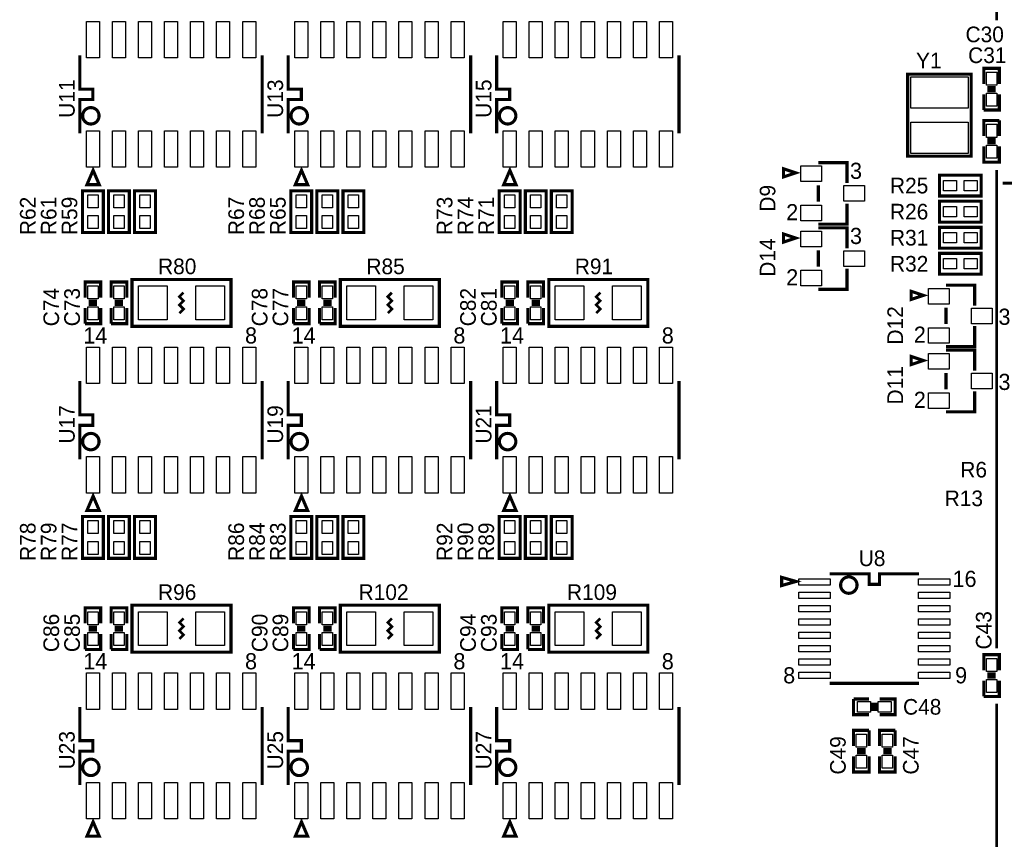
# Model space of a CAD drawing. Extents: x -19 to 391, y -43 to 244.
# Tile 3 of 34: x 24 to 72, y 9 to 49. Entities that reach past the tile are written whole.
import ezdxf

# ---------------------------------------------------------------- set-up
doc = ezdxf.new("R2010")
doc.units = 0
for name, color, linetype in [('BOARD_GEOMETRY_SILKSCREEN_TOP', 1, 'CONTINUOUS'), ('PACKAGE_GEOMETRY_SILKSCREEN_TOP', 4, 'CONTINUOUS'), ('PIN_TOP', 5, 'CONTINUOUS'), ('REF_DES_SILKSCREEN_TOP', 6, 'CONTINUOUS')]:
    doc.layers.add(name, color=color, linetype=linetype)

msp = doc.modelspace()

# ---------------------------------------------------------------- linework, layer by layer
at = {"layer": 'BOARD_GEOMETRY_SILKSCREEN_TOP', "const_width": 0.127}
for points in [[(71.999856, 49.323498), (71.999856, 59.009026)], [(71.999856, 18.729452), (71.999856, 42.027602)], [(71.999856, 0), (71.999856, 16.035782)]]:
    msp.add_lwpolyline(points, dxfattribs=at)
at = {"layer": 'PACKAGE_GEOMETRY_SILKSCREEN_TOP'}
for points, const_width in [([(27.305, 43.815), (27.305, 45.466), (27.94, 45.466), (27.94, 45.974), (27.305, 45.974), (27.305, 47.625)], 0.1524), ([(36.195, 47.625), (36.195, 43.815)], 0.1524), ([(37.465, 43.815), (37.465, 45.466), (38.1, 45.466), (38.1, 45.974), (37.465, 45.974), (37.465, 47.625)], 0.1524), ([(46.355, 47.625), (46.355, 43.815)], 0.1524), ([(47.625, 43.815), (47.625, 45.466), (48.26, 45.466), (48.26, 45.974), (47.625, 45.974), (47.625, 47.625)], 0.1524), ([(56.515, 47.625), (56.515, 43.815)], 0.1524), ([(71.374, 46.228), (71.374, 46.99), (72.136, 46.99), (72.136, 46.228)], 0.1524), ([(71.5518, 46.0502), (71.9582, 46.0502)], 0.1524), ([(72.136, 45.72), (72.136, 44.958), (71.374, 44.958)], 0.1524), ([(71.374, 44.958), (71.374, 45.72)], 0.1524), ([(71.5518, 45.8978), (71.9582, 45.8978)], 0.1524), ([(71.374, 43.688), (71.374, 44.45), (72.136, 44.45)], 0.1524), ([(72.136, 44.45), (72.136, 43.688)], 0.1524), ([(72.136, 43.18), (72.136, 42.418), (71.374, 42.418), (71.374, 43.18)], 0.1524), ([(71.9582, 43.5102), (71.5518, 43.5102)], 0.1524), ([(71.9582, 43.3578), (71.5518, 43.3578)], 0.1524), ([(64.708024, 41.394126), (64.708024, 42.394124), (63.307976, 42.394124)], 0.1524), ([(63.307976, 41.29405), (63.307976, 40.49395)], 0.1524), ([(73.289922, 41.393872), (72.289924, 41.393872)], 0.1524), ([(63.307976, 39.393876), (64.708024, 39.393876), (64.708024, 40.393874)], 0.1524), ([(64.708024, 38.219126), (64.708024, 39.219124), (63.307976, 39.219124)], 0.1524), ([(63.307976, 38.11905), (63.307976, 37.31895)], 0.1524), ([(63.307976, 36.218876), (64.708024, 36.218876), (64.708024, 37.218874)], 0.1524), ([(27.559, 35.814), (27.559, 36.576), (28.321, 36.576), (28.321, 35.814)], 0.1524), ([(28.829, 35.814), (28.829, 36.576), (29.591, 36.576), (29.591, 35.814)], 0.1524), ([(37.719, 35.814), (37.719, 36.576), (38.481, 36.576), (38.481, 35.814)], 0.1524), ([(38.989, 35.814), (38.989, 36.576), (39.751, 36.576), (39.751, 35.814)], 0.1524), ([(47.879, 35.814), (47.879, 36.576), (48.641, 36.576), (48.641, 35.814)], 0.1524), ([(49.149, 35.814), (49.149, 36.576), (49.911, 36.576), (49.911, 35.814)], 0.1524), ([(70.931024, 35.425126), (70.931024, 36.425124), (69.530976, 36.425124)], 0.1524), ([(32.157924, 35.059874), (32.358076, 35.260026), (32.157924, 35.459924), (32.358076, 35.660076), (32.157924, 35.859974), (32.358076, 36.060126)], 0.127), ([(42.317924, 35.059874), (42.518076, 35.260026), (42.317924, 35.459924), (42.518076, 35.660076), (42.317924, 35.859974), (42.518076, 36.060126)], 0.127), ([(52.477924, 35.059874), (52.678076, 35.260026), (52.477924, 35.459924), (52.678076, 35.660076), (52.477924, 35.859974), (52.678076, 36.060126)], 0.127), ([(27.7368, 35.6362), (28.1432, 35.6362)], 0.1524), ([(27.7368, 35.4838), (28.1432, 35.4838)], 0.1524), ([(29.0068, 35.6362), (29.4132, 35.6362)], 0.1524), ([(29.0068, 35.4838), (29.4132, 35.4838)], 0.1524), ([(37.8968, 35.6362), (38.3032, 35.6362)], 0.1524), ([(37.8968, 35.4838), (38.3032, 35.4838)], 0.1524), ([(39.1668, 35.6362), (39.5732, 35.6362)], 0.1524), ([(39.1668, 35.4838), (39.5732, 35.4838)], 0.1524), ([(48.0568, 35.6362), (48.4632, 35.6362)], 0.1524), ([(48.0568, 35.4838), (48.4632, 35.4838)], 0.1524), ([(49.3268, 35.6362), (49.7332, 35.6362)], 0.1524), ([(49.3268, 35.4838), (49.7332, 35.4838)], 0.1524), ([(28.321, 35.306), (28.321, 34.544), (27.559, 34.544)], 0.1524), ([(27.559, 34.544), (27.559, 35.306)], 0.1524), ([(29.591, 35.306), (29.591, 34.544), (28.829, 34.544)], 0.1524), ([(28.829, 34.544), (28.829, 35.306)], 0.1524), ([(38.481, 35.306), (38.481, 34.544), (37.719, 34.544)], 0.1524), ([(37.719, 34.544), (37.719, 35.306)], 0.1524), ([(39.751, 35.306), (39.751, 34.544), (38.989, 34.544)], 0.1524), ([(38.989, 34.544), (38.989, 35.306)], 0.1524), ([(48.641, 35.306), (48.641, 34.544), (47.879, 34.544)], 0.1524), ([(47.879, 34.544), (47.879, 35.306)], 0.1524), ([(49.911, 35.306), (49.911, 34.544), (49.149, 34.544)], 0.1524), ([(49.149, 34.544), (49.149, 35.306)], 0.1524), ([(69.530976, 35.32505), (69.530976, 34.52495)], 0.1524), ([(69.530976, 33.424876), (70.931024, 33.424876), (70.931024, 34.424874)], 0.1524), ([(70.931024, 32.250126), (70.931024, 33.250124), (69.530976, 33.250124)], 0.1524), ([(69.530976, 32.15005), (69.530976, 31.34995)], 0.1524), ([(27.305, 27.94), (27.305, 29.591), (27.94, 29.591), (27.94, 30.099), (27.305, 30.099), (27.305, 31.75)], 0.1524), ([(36.195, 31.75), (36.195, 27.94)], 0.1524), ([(37.465, 27.94), (37.465, 29.591), (38.1, 29.591), (38.1, 30.099), (37.465, 30.099), (37.465, 31.75)], 0.1524), ([(46.355, 31.75), (46.355, 27.94)], 0.1524), ([(47.625, 27.94), (47.625, 29.591), (48.26, 29.591), (48.26, 30.099), (47.625, 30.099), (47.625, 31.75)], 0.1524), ([(56.515, 31.75), (56.515, 27.94)], 0.1524), ([(69.530976, 30.249876), (70.931024, 30.249876), (70.931024, 31.249874)], 0.1524), ([(63.8556, 22.352), (65.786, 22.352), (65.786, 21.844), (66.294, 21.844), (66.294, 22.352), (68.2244, 22.352)], 0.1524), ([(27.559, 19.939), (27.559, 20.701), (28.321, 20.701), (28.321, 19.939)], 0.1524), ([(28.829, 19.939), (28.829, 20.701), (29.591, 20.701), (29.591, 19.939)], 0.1524), ([(37.719, 19.939), (37.719, 20.701), (38.481, 20.701), (38.481, 19.939)], 0.1524), ([(38.989, 19.939), (38.989, 20.701), (39.751, 20.701), (39.751, 19.939)], 0.1524), ([(47.879, 19.939), (47.879, 20.701), (48.641, 20.701), (48.641, 19.939)], 0.1524), ([(49.149, 19.939), (49.149, 20.701), (49.911, 20.701), (49.911, 19.939)], 0.1524), ([(32.157924, 19.184874), (32.358076, 19.385026), (32.157924, 19.584924), (32.358076, 19.785076), (32.157924, 19.984974), (32.358076, 20.185126)], 0.127), ([(42.317924, 19.184874), (42.518076, 19.385026), (42.317924, 19.584924), (42.518076, 19.785076), (42.317924, 19.984974), (42.518076, 20.185126)], 0.127), ([(52.477924, 19.184874), (52.678076, 19.385026), (52.477924, 19.584924), (52.678076, 19.785076), (52.477924, 19.984974), (52.678076, 20.185126)], 0.127), ([(27.7368, 19.7612), (28.1432, 19.7612)], 0.1524), ([(27.7368, 19.6088), (28.1432, 19.6088)], 0.1524), ([(29.0068, 19.7612), (29.4132, 19.7612)], 0.1524), ([(29.0068, 19.6088), (29.4132, 19.6088)], 0.1524), ([(37.8968, 19.7612), (38.3032, 19.7612)], 0.1524), ([(37.8968, 19.6088), (38.3032, 19.6088)], 0.1524), ([(39.1668, 19.7612), (39.5732, 19.7612)], 0.1524), ([(39.1668, 19.6088), (39.5732, 19.6088)], 0.1524), ([(48.0568, 19.7612), (48.4632, 19.7612)], 0.1524), ([(48.0568, 19.6088), (48.4632, 19.6088)], 0.1524), ([(49.3268, 19.7612), (49.7332, 19.7612)], 0.1524), ([(49.3268, 19.6088), (49.7332, 19.6088)], 0.1524), ([(28.321, 19.431), (28.321, 18.669), (27.559, 18.669)], 0.1524), ([(27.559, 18.669), (27.559, 19.431)], 0.1524), ([(29.591, 19.431), (29.591, 18.669), (28.829, 18.669)], 0.1524), ([(28.829, 18.669), (28.829, 19.431)], 0.1524), ([(38.481, 19.431), (38.481, 18.669), (37.719, 18.669)], 0.1524), ([(37.719, 18.669), (37.719, 19.431)], 0.1524), ([(39.751, 19.431), (39.751, 18.669), (38.989, 18.669)], 0.1524), ([(38.989, 18.669), (38.989, 19.431)], 0.1524), ([(48.641, 19.431), (48.641, 18.669), (47.879, 18.669)], 0.1524), ([(47.879, 18.669), (47.879, 19.431)], 0.1524), ([(49.911, 19.431), (49.911, 18.669), (49.149, 18.669)], 0.1524), ([(49.149, 18.669), (49.149, 19.431)], 0.1524), ([(71.374, 17.653), (71.374, 18.415), (72.136, 18.415), (72.136, 17.653)], 0.1524), ([(71.5518, 17.4752), (71.9582, 17.4752)], 0.1524), ([(71.5518, 17.3228), (71.9582, 17.3228)], 0.1524), ([(68.2244, 17.018), (63.8556, 17.018)], 0.1524), ([(72.136, 17.145), (72.136, 16.383), (71.374, 16.383)], 0.1524), ([(71.374, 16.383), (71.374, 17.145)], 0.1524), ([(65.786, 15.494), (65.024, 15.494), (65.024, 16.256)], 0.1524), ([(65.024, 16.256), (65.786, 16.256)], 0.1524), ([(66.294, 16.256), (67.056, 16.256), (67.056, 15.494), (66.294, 15.494)], 0.1524), ([(27.305, 12.065), (27.305, 13.716), (27.94, 13.716), (27.94, 14.224), (27.305, 14.224), (27.305, 15.875)], 0.1524), ([(36.195, 15.875), (36.195, 12.065)], 0.1524), ([(37.465, 12.065), (37.465, 13.716), (38.1, 13.716), (38.1, 14.224), (37.465, 14.224), (37.465, 15.875)], 0.1524), ([(46.355, 15.875), (46.355, 12.065)], 0.1524), ([(47.625, 12.065), (47.625, 13.716), (48.26, 13.716), (48.26, 14.224), (47.625, 14.224), (47.625, 15.875)], 0.1524), ([(56.515, 15.875), (56.515, 12.065)], 0.1524), ([(65.9638, 16.0782), (65.9638, 15.6718)], 0.1524), ([(66.1162, 16.0782), (66.1162, 15.6718)], 0.1524), ([(65.024, 13.97), (65.024, 14.732), (65.786, 14.732)], 0.1524), ([(65.786, 14.732), (65.786, 13.97)], 0.1524), ([(66.294, 13.97), (66.294, 14.732), (67.056, 14.732)], 0.1524), ([(67.056, 14.732), (67.056, 13.97)], 0.1524), ([(65.786, 13.462), (65.786, 12.7), (65.024, 12.7), (65.024, 13.462)], 0.1524), ([(65.6082, 13.7922), (65.2018, 13.7922)], 0.1524), ([(65.6082, 13.6398), (65.2018, 13.6398)], 0.1524), ([(67.056, 13.462), (67.056, 12.7), (66.294, 12.7), (66.294, 13.462)], 0.1524), ([(66.8782, 13.7922), (66.4718, 13.7922)], 0.1524), ([(66.8782, 13.6398), (66.4718, 13.6398)], 0.1524)]:
    msp.add_lwpolyline(points, dxfattribs=dict(at, const_width=const_width))
at = {"layer": 'PACKAGE_GEOMETRY_SILKSCREEN_TOP', "const_width": 0.1524}
for points in [[(70.764908, 42.80408), (70.764908, 46.703996), (67.665092, 46.703996), (67.665092, 42.704004), (70.764908, 42.704004)], [(27.949906, 42.019982), (27.649932, 41.319958), (28.24988, 41.319958)], [(38.109906, 42.019982), (37.809932, 41.319958), (38.40988, 41.319958)], [(48.269906, 42.019982), (47.969932, 41.319958), (48.56988, 41.319958)], [(62.207902, 41.893998), (61.607954, 42.093896), (61.607954, 41.6941)], [(69.215, 41.783), (71.247, 41.783), (71.247, 40.767), (69.215, 40.767)], [(27.432, 38.989), (27.432, 41.021), (28.448, 41.021), (28.448, 38.989)], [(28.702, 38.989), (28.702, 41.021), (29.718, 41.021), (29.718, 38.989)], [(30.988, 41.021), (30.988, 38.989), (29.972, 38.989), (29.972, 41.021)], [(37.592, 38.989), (37.592, 41.021), (38.608, 41.021), (38.608, 38.989)], [(38.862, 38.989), (38.862, 41.021), (39.878, 41.021), (39.878, 38.989)], [(41.148, 41.021), (41.148, 38.989), (40.132, 38.989), (40.132, 41.021)], [(47.752, 38.989), (47.752, 41.021), (48.768, 41.021), (48.768, 38.989)], [(49.022, 38.989), (49.022, 41.021), (50.038, 41.021), (50.038, 38.989)], [(51.308, 41.021), (51.308, 38.989), (50.292, 38.989), (50.292, 41.021)], [(69.215, 40.513), (71.247, 40.513), (71.247, 39.497), (69.215, 39.497)], [(62.207902, 38.718998), (61.607954, 38.918896), (61.607954, 38.5191)], [(69.215, 39.243), (71.247, 39.243), (71.247, 38.227), (69.215, 38.227)], [(69.215, 37.973), (71.247, 37.973), (71.247, 36.957), (69.215, 36.957)], [(29.845, 36.703), (34.671, 36.703), (34.671, 34.417), (29.845, 34.417)], [(40.005, 36.703), (44.831, 36.703), (44.831, 34.417), (40.005, 34.417)], [(50.165, 36.703), (54.991, 36.703), (54.991, 34.417), (50.165, 34.417)], [(68.430902, 35.924998), (67.830954, 36.124896), (67.830954, 35.7251)], [(68.430902, 32.749998), (67.830954, 32.949896), (67.830954, 32.5501)], [(27.949906, 26.144982), (27.649932, 25.444958), (28.24988, 25.444958)], [(38.109906, 26.144982), (37.809932, 25.444958), (38.40988, 25.444958)], [(48.269906, 26.144982), (47.969932, 25.444958), (48.56988, 25.444958)], [(27.432, 23.114), (27.432, 25.146), (28.448, 25.146), (28.448, 23.114)], [(28.702, 23.114), (28.702, 25.146), (29.718, 25.146), (29.718, 23.114)], [(30.988, 25.146), (30.988, 23.114), (29.972, 23.114), (29.972, 25.146)], [(37.592, 23.114), (37.592, 25.146), (38.608, 25.146), (38.608, 23.114)], [(38.862, 23.114), (38.862, 25.146), (39.878, 25.146), (39.878, 23.114)], [(41.148, 25.146), (41.148, 23.114), (40.132, 23.114), (40.132, 25.146)], [(47.752, 23.114), (47.752, 25.146), (48.768, 25.146), (48.768, 23.114)], [(49.022, 23.114), (49.022, 25.146), (50.038, 25.146), (50.038, 23.114)], [(51.308, 25.146), (51.308, 23.114), (50.292, 23.114), (50.292, 25.146)], [(62.220094, 21.98497), (61.52007, 22.185122), (61.52007, 21.785072)], [(29.845, 20.828), (34.671, 20.828), (34.671, 18.542), (29.845, 18.542)], [(40.005, 20.828), (44.831, 20.828), (44.831, 18.542), (40.005, 18.542)], [(50.165, 20.828), (54.991, 20.828), (54.991, 18.542), (50.165, 18.542)], [(27.949906, 10.269982), (27.649932, 9.569958), (28.24988, 9.569958)], [(38.109906, 10.269982), (37.809932, 9.569958), (38.40988, 9.569958)], [(48.269906, 10.269982), (47.969932, 9.569958), (48.56988, 9.569958)]]:
    msp.add_lwpolyline(points, close=True, dxfattribs=at)
for points in [[(28.239974, 44.675044, 1), (27.440026, 44.674956, 1)], [(38.399974, 44.675044, 1), (37.600026, 44.674956, 1)], [(48.559974, 44.675044, 1), (47.760026, 44.674956, 1)], [(28.239974, 28.800044, 1), (27.440026, 28.799956, 1)], [(38.399974, 28.800044, 1), (37.600026, 28.799956, 1)], [(48.559974, 28.800044, 1), (47.760026, 28.799956, 1)], [(65.195196, 21.807424, 1), (64.394804, 21.807576, 1)], [(28.239974, 12.925044, 1), (27.440026, 12.924956, 1)], [(38.399974, 12.925044, 1), (37.600026, 12.924956, 1)], [(48.559974, 12.925044, 1), (47.760026, 12.924956, 1)]]:
    msp.add_lwpolyline(points, format="xyb", close=True, dxfattribs=at)
at = {"layer": 'PIN_TOP'}
for points in [[(27.6225, 47.498), (27.6225, 49.276), (28.2575, 49.276), (28.2575, 47.498)], [(28.8925, 47.498), (28.8925, 49.276), (29.5275, 49.276), (29.5275, 47.498)], [(30.1625, 47.498), (30.1625, 49.276), (30.7975, 49.276), (30.7975, 47.498)], [(31.4325, 47.498), (31.4325, 49.276), (32.0675, 49.276), (32.0675, 47.498)], [(32.7025, 47.498), (32.7025, 49.276), (33.3375, 49.276), (33.3375, 47.498)], [(33.9725, 47.498), (33.9725, 49.276), (34.6075, 49.276), (34.6075, 47.498)], [(35.2425, 47.498), (35.2425, 49.276), (35.8775, 49.276), (35.8775, 47.498)], [(37.7825, 47.498), (37.7825, 49.276), (38.4175, 49.276), (38.4175, 47.498)], [(39.0525, 47.498), (39.0525, 49.276), (39.6875, 49.276), (39.6875, 47.498)], [(40.3225, 47.498), (40.3225, 49.276), (40.9575, 49.276), (40.9575, 47.498)], [(41.5925, 47.498), (41.5925, 49.276), (42.2275, 49.276), (42.2275, 47.498)], [(42.8625, 47.498), (42.8625, 49.276), (43.4975, 49.276), (43.4975, 47.498)], [(44.1325, 47.498), (44.1325, 49.276), (44.7675, 49.276), (44.7675, 47.498)], [(45.4025, 47.498), (45.4025, 49.276), (46.0375, 49.276), (46.0375, 47.498)], [(47.9425, 47.498), (47.9425, 49.276), (48.5775, 49.276), (48.5775, 47.498)], [(49.2125, 47.498), (49.2125, 49.276), (49.8475, 49.276), (49.8475, 47.498)], [(50.4825, 47.498), (50.4825, 49.276), (51.1175, 49.276), (51.1175, 47.498)], [(51.7525, 47.498), (51.7525, 49.276), (52.3875, 49.276), (52.3875, 47.498)], [(53.0225, 47.498), (53.0225, 49.276), (53.6575, 49.276), (53.6575, 47.498)], [(54.2925, 47.498), (54.2925, 49.276), (54.9275, 49.276), (54.9275, 47.498)], [(55.5625, 47.498), (55.5625, 49.276), (56.1975, 49.276), (56.1975, 47.498)], [(70.612, 45.042074), (67.818, 45.042074), (67.818, 46.566074), (70.612, 46.566074)], [(72.009, 46.1645), (71.501, 46.1645), (71.501, 46.7995), (72.009, 46.7995)], [(72.009, 45.1485), (71.501, 45.1485), (71.501, 45.7835), (72.009, 45.7835)], [(70.612, 42.841926), (67.818, 42.841926), (67.818, 44.365926), (70.612, 44.365926)], [(71.501, 44.2595), (72.009, 44.2595), (72.009, 43.6245), (71.501, 43.6245)], [(27.6225, 42.164), (27.6225, 43.942), (28.2575, 43.942), (28.2575, 42.164)], [(28.8925, 42.164), (28.8925, 43.942), (29.5275, 43.942), (29.5275, 42.164)], [(30.1625, 42.164), (30.1625, 43.942), (30.7975, 43.942), (30.7975, 42.164)], [(31.4325, 42.164), (31.4325, 43.942), (32.0675, 43.942), (32.0675, 42.164)], [(32.7025, 42.164), (32.7025, 43.942), (33.3375, 43.942), (33.3375, 42.164)], [(33.9725, 42.164), (33.9725, 43.942), (34.6075, 43.942), (34.6075, 42.164)], [(35.2425, 42.164), (35.2425, 43.942), (35.8775, 43.942), (35.8775, 42.164)], [(37.7825, 42.164), (37.7825, 43.942), (38.4175, 43.942), (38.4175, 42.164)], [(39.0525, 42.164), (39.0525, 43.942), (39.6875, 43.942), (39.6875, 42.164)], [(40.3225, 42.164), (40.3225, 43.942), (40.9575, 43.942), (40.9575, 42.164)], [(41.5925, 42.164), (41.5925, 43.942), (42.2275, 43.942), (42.2275, 42.164)], [(42.8625, 42.164), (42.8625, 43.942), (43.4975, 43.942), (43.4975, 42.164)], [(44.1325, 42.164), (44.1325, 43.942), (44.7675, 43.942), (44.7675, 42.164)], [(45.4025, 42.164), (45.4025, 43.942), (46.0375, 43.942), (46.0375, 42.164)], [(47.9425, 42.164), (47.9425, 43.942), (48.5775, 43.942), (48.5775, 42.164)], [(49.2125, 42.164), (49.2125, 43.942), (49.8475, 43.942), (49.8475, 42.164)], [(50.4825, 42.164), (50.4825, 43.942), (51.1175, 43.942), (51.1175, 42.164)], [(51.7525, 42.164), (51.7525, 43.942), (52.3875, 43.942), (52.3875, 42.164)], [(53.0225, 42.164), (53.0225, 43.942), (53.6575, 43.942), (53.6575, 42.164)], [(54.2925, 42.164), (54.2925, 43.942), (54.9275, 43.942), (54.9275, 42.164)], [(55.5625, 42.164), (55.5625, 43.942), (56.1975, 43.942), (56.1975, 42.164)], [(71.501, 43.2435), (72.009, 43.2435), (72.009, 42.6085), (71.501, 42.6085)], [(62.449964, 42.23004), (63.465964, 42.23004), (63.465964, 41.46804), (62.449964, 41.46804)], [(69.4055, 41.021), (69.4055, 41.529), (70.0405, 41.529), (70.0405, 41.021)], [(70.4215, 41.021), (70.4215, 41.529), (71.0565, 41.529), (71.0565, 41.021)], [(28.194, 40.1955), (27.686, 40.1955), (27.686, 40.8305), (28.194, 40.8305)], [(29.464, 40.1955), (28.956, 40.1955), (28.956, 40.8305), (29.464, 40.8305)], [(30.226, 40.8305), (30.734, 40.8305), (30.734, 40.1955), (30.226, 40.1955)], [(38.354, 40.1955), (37.846, 40.1955), (37.846, 40.8305), (38.354, 40.8305)], [(39.624, 40.1955), (39.116, 40.1955), (39.116, 40.8305), (39.624, 40.8305)], [(40.386, 40.8305), (40.894, 40.8305), (40.894, 40.1955), (40.386, 40.1955)], [(48.514, 40.1955), (48.006, 40.1955), (48.006, 40.8305), (48.514, 40.8305)], [(49.784, 40.1955), (49.276, 40.1955), (49.276, 40.8305), (49.784, 40.8305)], [(50.546, 40.8305), (51.054, 40.8305), (51.054, 40.1955), (50.546, 40.1955)], [(64.550036, 41.275), (65.566036, 41.275), (65.566036, 40.513), (64.550036, 40.513)], [(62.449964, 40.31996), (63.465964, 40.31996), (63.465964, 39.55796), (62.449964, 39.55796)], [(69.4055, 39.751), (69.4055, 40.259), (70.0405, 40.259), (70.0405, 39.751)], [(70.4215, 39.751), (70.4215, 40.259), (71.0565, 40.259), (71.0565, 39.751)], [(28.194, 39.1795), (27.686, 39.1795), (27.686, 39.8145), (28.194, 39.8145)], [(29.464, 39.1795), (28.956, 39.1795), (28.956, 39.8145), (29.464, 39.8145)], [(30.226, 39.8145), (30.734, 39.8145), (30.734, 39.1795), (30.226, 39.1795)], [(38.354, 39.1795), (37.846, 39.1795), (37.846, 39.8145), (38.354, 39.8145)], [(39.624, 39.1795), (39.116, 39.1795), (39.116, 39.8145), (39.624, 39.8145)], [(40.386, 39.8145), (40.894, 39.8145), (40.894, 39.1795), (40.386, 39.1795)], [(48.514, 39.1795), (48.006, 39.1795), (48.006, 39.8145), (48.514, 39.8145)], [(49.784, 39.1795), (49.276, 39.1795), (49.276, 39.8145), (49.784, 39.8145)], [(50.546, 39.8145), (51.054, 39.8145), (51.054, 39.1795), (50.546, 39.1795)], [(62.449964, 39.05504), (63.465964, 39.05504), (63.465964, 38.29304), (62.449964, 38.29304)], [(69.4055, 38.481), (69.4055, 38.989), (70.0405, 38.989), (70.0405, 38.481)], [(70.4215, 38.481), (70.4215, 38.989), (71.0565, 38.989), (71.0565, 38.481)], [(64.550036, 38.1), (65.566036, 38.1), (65.566036, 37.338), (64.550036, 37.338)], [(69.4055, 37.211), (69.4055, 37.719), (70.0405, 37.719), (70.0405, 37.211)], [(70.4215, 37.211), (70.4215, 37.719), (71.0565, 37.719), (71.0565, 37.211)], [(62.449964, 37.14496), (63.465964, 37.14496), (63.465964, 36.38296), (62.449964, 36.38296)], [(28.194, 35.7505), (27.686, 35.7505), (27.686, 36.3855), (28.194, 36.3855)], [(29.464, 35.7505), (28.956, 35.7505), (28.956, 36.3855), (29.464, 36.3855)], [(30.1625, 34.7345), (30.1625, 36.3855), (31.5595, 36.3855), (31.5595, 34.7345)], [(32.9565, 34.7345), (32.9565, 36.3855), (34.3535, 36.3855), (34.3535, 34.7345)], [(38.354, 35.7505), (37.846, 35.7505), (37.846, 36.3855), (38.354, 36.3855)], [(39.624, 35.7505), (39.116, 35.7505), (39.116, 36.3855), (39.624, 36.3855)], [(40.3225, 34.7345), (40.3225, 36.3855), (41.7195, 36.3855), (41.7195, 34.7345)], [(43.1165, 34.7345), (43.1165, 36.3855), (44.5135, 36.3855), (44.5135, 34.7345)], [(48.514, 35.7505), (48.006, 35.7505), (48.006, 36.3855), (48.514, 36.3855)], [(49.784, 35.7505), (49.276, 35.7505), (49.276, 36.3855), (49.784, 36.3855)], [(50.4825, 34.7345), (50.4825, 36.3855), (51.8795, 36.3855), (51.8795, 34.7345)], [(53.2765, 34.7345), (53.2765, 36.3855), (54.6735, 36.3855), (54.6735, 34.7345)], [(68.672964, 36.26104), (69.688964, 36.26104), (69.688964, 35.49904), (68.672964, 35.49904)], [(28.194, 34.7345), (27.686, 34.7345), (27.686, 35.3695), (28.194, 35.3695)], [(29.464, 34.7345), (28.956, 34.7345), (28.956, 35.3695), (29.464, 35.3695)], [(38.354, 34.7345), (37.846, 34.7345), (37.846, 35.3695), (38.354, 35.3695)], [(39.624, 34.7345), (39.116, 34.7345), (39.116, 35.3695), (39.624, 35.3695)], [(48.514, 34.7345), (48.006, 34.7345), (48.006, 35.3695), (48.514, 35.3695)], [(49.784, 34.7345), (49.276, 34.7345), (49.276, 35.3695), (49.784, 35.3695)], [(70.773036, 35.306), (71.789036, 35.306), (71.789036, 34.544), (70.773036, 34.544)], [(68.672964, 34.35096), (69.688964, 34.35096), (69.688964, 33.58896), (68.672964, 33.58896)], [(27.6225, 31.623), (27.6225, 33.401), (28.2575, 33.401), (28.2575, 31.623)], [(28.8925, 31.623), (28.8925, 33.401), (29.5275, 33.401), (29.5275, 31.623)], [(30.1625, 31.623), (30.1625, 33.401), (30.7975, 33.401), (30.7975, 31.623)], [(31.4325, 31.623), (31.4325, 33.401), (32.0675, 33.401), (32.0675, 31.623)], [(32.7025, 31.623), (32.7025, 33.401), (33.3375, 33.401), (33.3375, 31.623)], [(33.9725, 31.623), (33.9725, 33.401), (34.6075, 33.401), (34.6075, 31.623)], [(35.2425, 31.623), (35.2425, 33.401), (35.8775, 33.401), (35.8775, 31.623)], [(37.7825, 31.623), (37.7825, 33.401), (38.4175, 33.401), (38.4175, 31.623)], [(39.0525, 31.623), (39.0525, 33.401), (39.6875, 33.401), (39.6875, 31.623)], [(40.3225, 31.623), (40.3225, 33.401), (40.9575, 33.401), (40.9575, 31.623)], [(41.5925, 31.623), (41.5925, 33.401), (42.2275, 33.401), (42.2275, 31.623)], [(42.8625, 31.623), (42.8625, 33.401), (43.4975, 33.401), (43.4975, 31.623)], [(44.1325, 31.623), (44.1325, 33.401), (44.7675, 33.401), (44.7675, 31.623)], [(45.4025, 31.623), (45.4025, 33.401), (46.0375, 33.401), (46.0375, 31.623)], [(47.9425, 31.623), (47.9425, 33.401), (48.5775, 33.401), (48.5775, 31.623)], [(49.2125, 31.623), (49.2125, 33.401), (49.8475, 33.401), (49.8475, 31.623)], [(50.4825, 31.623), (50.4825, 33.401), (51.1175, 33.401), (51.1175, 31.623)], [(51.7525, 31.623), (51.7525, 33.401), (52.3875, 33.401), (52.3875, 31.623)], [(53.0225, 31.623), (53.0225, 33.401), (53.6575, 33.401), (53.6575, 31.623)], [(54.2925, 31.623), (54.2925, 33.401), (54.9275, 33.401), (54.9275, 31.623)], [(55.5625, 31.623), (55.5625, 33.401), (56.1975, 33.401), (56.1975, 31.623)], [(68.672964, 33.08604), (69.688964, 33.08604), (69.688964, 32.32404), (68.672964, 32.32404)], [(70.773036, 32.131), (71.789036, 32.131), (71.789036, 31.369), (70.773036, 31.369)], [(68.672964, 31.17596), (69.688964, 31.17596), (69.688964, 30.41396), (68.672964, 30.41396)], [(27.6225, 26.289), (27.6225, 28.067), (28.2575, 28.067), (28.2575, 26.289)], [(28.8925, 26.289), (28.8925, 28.067), (29.5275, 28.067), (29.5275, 26.289)], [(30.1625, 26.289), (30.1625, 28.067), (30.7975, 28.067), (30.7975, 26.289)], [(31.4325, 26.289), (31.4325, 28.067), (32.0675, 28.067), (32.0675, 26.289)], [(32.7025, 26.289), (32.7025, 28.067), (33.3375, 28.067), (33.3375, 26.289)], [(33.9725, 26.289), (33.9725, 28.067), (34.6075, 28.067), (34.6075, 26.289)], [(35.2425, 26.289), (35.2425, 28.067), (35.8775, 28.067), (35.8775, 26.289)], [(37.7825, 26.289), (37.7825, 28.067), (38.4175, 28.067), (38.4175, 26.289)], [(39.0525, 26.289), (39.0525, 28.067), (39.6875, 28.067), (39.6875, 26.289)], [(40.3225, 26.289), (40.3225, 28.067), (40.9575, 28.067), (40.9575, 26.289)], [(41.5925, 26.289), (41.5925, 28.067), (42.2275, 28.067), (42.2275, 26.289)], [(42.8625, 26.289), (42.8625, 28.067), (43.4975, 28.067), (43.4975, 26.289)], [(44.1325, 26.289), (44.1325, 28.067), (44.7675, 28.067), (44.7675, 26.289)], [(45.4025, 26.289), (45.4025, 28.067), (46.0375, 28.067), (46.0375, 26.289)], [(47.9425, 26.289), (47.9425, 28.067), (48.5775, 28.067), (48.5775, 26.289)], [(49.2125, 26.289), (49.2125, 28.067), (49.8475, 28.067), (49.8475, 26.289)], [(50.4825, 26.289), (50.4825, 28.067), (51.1175, 28.067), (51.1175, 26.289)], [(51.7525, 26.289), (51.7525, 28.067), (52.3875, 28.067), (52.3875, 26.289)], [(53.0225, 26.289), (53.0225, 28.067), (53.6575, 28.067), (53.6575, 26.289)], [(54.2925, 26.289), (54.2925, 28.067), (54.9275, 28.067), (54.9275, 26.289)], [(55.5625, 26.289), (55.5625, 28.067), (56.1975, 28.067), (56.1975, 26.289)], [(28.194, 24.3205), (27.686, 24.3205), (27.686, 24.9555), (28.194, 24.9555)], [(29.464, 24.3205), (28.956, 24.3205), (28.956, 24.9555), (29.464, 24.9555)], [(30.226, 24.9555), (30.734, 24.9555), (30.734, 24.3205), (30.226, 24.3205)], [(38.354, 24.3205), (37.846, 24.3205), (37.846, 24.9555), (38.354, 24.9555)], [(39.624, 24.3205), (39.116, 24.3205), (39.116, 24.9555), (39.624, 24.9555)], [(40.386, 24.9555), (40.894, 24.9555), (40.894, 24.3205), (40.386, 24.3205)], [(48.514, 24.3205), (48.006, 24.3205), (48.006, 24.9555), (48.514, 24.9555)], [(49.784, 24.3205), (49.276, 24.3205), (49.276, 24.9555), (49.784, 24.9555)], [(50.546, 24.9555), (51.054, 24.9555), (51.054, 24.3205), (50.546, 24.3205)], [(28.194, 23.3045), (27.686, 23.3045), (27.686, 23.9395), (28.194, 23.9395)], [(29.464, 23.3045), (28.956, 23.3045), (28.956, 23.9395), (29.464, 23.9395)], [(30.226, 23.9395), (30.734, 23.9395), (30.734, 23.3045), (30.226, 23.3045)], [(38.354, 23.3045), (37.846, 23.3045), (37.846, 23.9395), (38.354, 23.9395)], [(39.624, 23.3045), (39.116, 23.3045), (39.116, 23.9395), (39.624, 23.9395)], [(40.386, 23.9395), (40.894, 23.9395), (40.894, 23.3045), (40.386, 23.3045)], [(48.514, 23.3045), (48.006, 23.3045), (48.006, 23.9395), (48.514, 23.9395)], [(49.784, 23.3045), (49.276, 23.3045), (49.276, 23.9395), (49.784, 23.9395)], [(50.546, 23.9395), (51.054, 23.9395), (51.054, 23.3045), (50.546, 23.3045)], [(62.357, 22.112478), (63.881, 22.112478), (63.881, 21.807678), (62.357, 21.807678)], [(68.199, 22.112478), (69.723, 22.112478), (69.723, 21.807678), (68.199, 21.807678)], [(62.357, 21.462492), (63.881, 21.462492), (63.881, 21.157692), (62.357, 21.157692)], [(68.199, 21.462492), (69.723, 21.462492), (69.723, 21.157692), (68.199, 21.157692)], [(62.357, 20.812506), (63.881, 20.812506), (63.881, 20.507706), (62.357, 20.507706)], [(68.199, 20.812506), (69.723, 20.812506), (69.723, 20.507706), (68.199, 20.507706)], [(28.194, 19.8755), (27.686, 19.8755), (27.686, 20.5105), (28.194, 20.5105)], [(29.464, 19.8755), (28.956, 19.8755), (28.956, 20.5105), (29.464, 20.5105)], [(30.1625, 18.8595), (30.1625, 20.5105), (31.5595, 20.5105), (31.5595, 18.8595)], [(32.9565, 18.8595), (32.9565, 20.5105), (34.3535, 20.5105), (34.3535, 18.8595)], [(38.354, 19.8755), (37.846, 19.8755), (37.846, 20.5105), (38.354, 20.5105)], [(39.624, 19.8755), (39.116, 19.8755), (39.116, 20.5105), (39.624, 20.5105)], [(40.3225, 18.8595), (40.3225, 20.5105), (41.7195, 20.5105), (41.7195, 18.8595)], [(43.1165, 18.8595), (43.1165, 20.5105), (44.5135, 20.5105), (44.5135, 18.8595)], [(48.514, 19.8755), (48.006, 19.8755), (48.006, 20.5105), (48.514, 20.5105)], [(49.784, 19.8755), (49.276, 19.8755), (49.276, 20.5105), (49.784, 20.5105)], [(50.4825, 18.8595), (50.4825, 20.5105), (51.8795, 20.5105), (51.8795, 18.8595)], [(53.2765, 18.8595), (53.2765, 20.5105), (54.6735, 20.5105), (54.6735, 18.8595)], [(62.357, 20.16252), (63.881, 20.16252), (63.881, 19.85772), (62.357, 19.85772)], [(68.199, 20.16252), (69.723, 20.16252), (69.723, 19.85772), (68.199, 19.85772)], [(28.194, 18.8595), (27.686, 18.8595), (27.686, 19.4945), (28.194, 19.4945)], [(29.464, 18.8595), (28.956, 18.8595), (28.956, 19.4945), (29.464, 19.4945)], [(38.354, 18.8595), (37.846, 18.8595), (37.846, 19.4945), (38.354, 19.4945)], [(39.624, 18.8595), (39.116, 18.8595), (39.116, 19.4945), (39.624, 19.4945)], [(48.514, 18.8595), (48.006, 18.8595), (48.006, 19.4945), (48.514, 19.4945)], [(49.784, 18.8595), (49.276, 18.8595), (49.276, 19.4945), (49.784, 19.4945)], [(62.357, 19.51228), (63.881, 19.51228), (63.881, 19.20748), (62.357, 19.20748)], [(68.199, 19.51228), (69.723, 19.51228), (69.723, 19.20748), (68.199, 19.20748)], [(62.357, 18.862294), (63.881, 18.862294), (63.881, 18.557494), (62.357, 18.557494)], [(68.199, 18.862294), (69.723, 18.862294), (69.723, 18.557494), (68.199, 18.557494)], [(62.357, 18.212308), (63.881, 18.212308), (63.881, 17.907508), (62.357, 17.907508)], [(68.199, 18.212308), (69.723, 18.212308), (69.723, 17.907508), (68.199, 17.907508)], [(72.009, 17.5895), (71.501, 17.5895), (71.501, 18.2245), (72.009, 18.2245)], [(27.6225, 15.748), (27.6225, 17.526), (28.2575, 17.526), (28.2575, 15.748)], [(28.8925, 15.748), (28.8925, 17.526), (29.5275, 17.526), (29.5275, 15.748)], [(30.1625, 15.748), (30.1625, 17.526), (30.7975, 17.526), (30.7975, 15.748)], [(31.4325, 15.748), (31.4325, 17.526), (32.0675, 17.526), (32.0675, 15.748)], [(32.7025, 15.748), (32.7025, 17.526), (33.3375, 17.526), (33.3375, 15.748)], [(33.9725, 15.748), (33.9725, 17.526), (34.6075, 17.526), (34.6075, 15.748)], [(35.2425, 15.748), (35.2425, 17.526), (35.8775, 17.526), (35.8775, 15.748)], [(37.7825, 15.748), (37.7825, 17.526), (38.4175, 17.526), (38.4175, 15.748)], [(39.0525, 15.748), (39.0525, 17.526), (39.6875, 17.526), (39.6875, 15.748)], [(40.3225, 15.748), (40.3225, 17.526), (40.9575, 17.526), (40.9575, 15.748)], [(41.5925, 15.748), (41.5925, 17.526), (42.2275, 17.526), (42.2275, 15.748)], [(42.8625, 15.748), (42.8625, 17.526), (43.4975, 17.526), (43.4975, 15.748)], [(44.1325, 15.748), (44.1325, 17.526), (44.7675, 17.526), (44.7675, 15.748)], [(45.4025, 15.748), (45.4025, 17.526), (46.0375, 17.526), (46.0375, 15.748)], [(47.9425, 15.748), (47.9425, 17.526), (48.5775, 17.526), (48.5775, 15.748)], [(49.2125, 15.748), (49.2125, 17.526), (49.8475, 17.526), (49.8475, 15.748)], [(50.4825, 15.748), (50.4825, 17.526), (51.1175, 17.526), (51.1175, 15.748)], [(51.7525, 15.748), (51.7525, 17.526), (52.3875, 17.526), (52.3875, 15.748)], [(53.0225, 15.748), (53.0225, 17.526), (53.6575, 17.526), (53.6575, 15.748)], [(54.2925, 15.748), (54.2925, 17.526), (54.9275, 17.526), (54.9275, 15.748)], [(55.5625, 15.748), (55.5625, 17.526), (56.1975, 17.526), (56.1975, 15.748)], [(62.357, 17.562322), (63.881, 17.562322), (63.881, 17.257522), (62.357, 17.257522)], [(68.199, 17.562322), (69.723, 17.562322), (69.723, 17.257522), (68.199, 17.257522)], [(72.009, 16.5735), (71.501, 16.5735), (71.501, 17.2085), (72.009, 17.2085)], [(65.2145, 15.621), (65.2145, 16.129), (65.8495, 16.129), (65.8495, 15.621)], [(66.2305, 15.621), (66.2305, 16.129), (66.8655, 16.129), (66.8655, 15.621)], [(65.151, 14.5415), (65.659, 14.5415), (65.659, 13.9065), (65.151, 13.9065)], [(66.421, 14.5415), (66.929, 14.5415), (66.929, 13.9065), (66.421, 13.9065)], [(65.151, 13.5255), (65.659, 13.5255), (65.659, 12.8905), (65.151, 12.8905)], [(66.421, 13.5255), (66.929, 13.5255), (66.929, 12.8905), (66.421, 12.8905)], [(27.6225, 10.414), (27.6225, 12.192), (28.2575, 12.192), (28.2575, 10.414)], [(28.8925, 10.414), (28.8925, 12.192), (29.5275, 12.192), (29.5275, 10.414)], [(30.1625, 10.414), (30.1625, 12.192), (30.7975, 12.192), (30.7975, 10.414)], [(31.4325, 10.414), (31.4325, 12.192), (32.0675, 12.192), (32.0675, 10.414)], [(32.7025, 10.414), (32.7025, 12.192), (33.3375, 12.192), (33.3375, 10.414)], [(33.9725, 10.414), (33.9725, 12.192), (34.6075, 12.192), (34.6075, 10.414)], [(35.2425, 10.414), (35.2425, 12.192), (35.8775, 12.192), (35.8775, 10.414)], [(37.7825, 10.414), (37.7825, 12.192), (38.4175, 12.192), (38.4175, 10.414)], [(39.0525, 10.414), (39.0525, 12.192), (39.6875, 12.192), (39.6875, 10.414)], [(40.3225, 10.414), (40.3225, 12.192), (40.9575, 12.192), (40.9575, 10.414)], [(41.5925, 10.414), (41.5925, 12.192), (42.2275, 12.192), (42.2275, 10.414)], [(42.8625, 10.414), (42.8625, 12.192), (43.4975, 12.192), (43.4975, 10.414)], [(44.1325, 10.414), (44.1325, 12.192), (44.7675, 12.192), (44.7675, 10.414)], [(45.4025, 10.414), (45.4025, 12.192), (46.0375, 12.192), (46.0375, 10.414)], [(47.9425, 10.414), (47.9425, 12.192), (48.5775, 12.192), (48.5775, 10.414)], [(49.2125, 10.414), (49.2125, 12.192), (49.8475, 12.192), (49.8475, 10.414)], [(50.4825, 10.414), (50.4825, 12.192), (51.1175, 12.192), (51.1175, 10.414)], [(51.7525, 10.414), (51.7525, 12.192), (52.3875, 12.192), (52.3875, 10.414)], [(53.0225, 10.414), (53.0225, 12.192), (53.6575, 12.192), (53.6575, 10.414)], [(54.2925, 10.414), (54.2925, 12.192), (54.9275, 12.192), (54.9275, 10.414)], [(55.5625, 10.414), (55.5625, 12.192), (56.1975, 12.192), (56.1975, 10.414)]]:
    msp.add_lwpolyline(points, close=True, dxfattribs=at)

# ---------------------------------------------------------------- texts
at = {"layer": 'PACKAGE_GEOMETRY_SILKSCREEN_TOP'}
for s, p in [('3', (64.852296, 41.601898)), ('2', (61.741304, 39.5859)), ('3', (64.852296, 38.426898)), ('2', (61.741304, 36.4109)), ('3', (72.091296, 34.489898)), ('14', (27.4701, 33.578292)), ('8', (35.3568, 33.578292)), ('14', (37.6301, 33.578292)), ('8', (45.5168, 33.578292)), ('14', (47.7901, 33.578292)), ('8', (55.6768, 33.578292)), ('2', (67.964304, 33.6169)), ('3', (72.091296, 31.314898)), ('2', (67.964304, 30.4419)), ('16', (69.85, 21.717)), ('14', (27.4701, 17.703292)), ('8', (35.3568, 17.703292)), ('14', (37.6301, 17.703292)), ('8', (45.5168, 17.703292)), ('14', (47.7901, 17.703292)), ('8', (55.6768, 17.703292)), ('8', (61.595, 17.018)), ('9', (69.977, 17.018))]:
    msp.add_text(s, height=0.7874, dxfattribs=at).set_placement(p)
at = {"layer": 'REF_DES_SILKSCREEN_TOP'}
for s, p in [('C30', (70.485, 48.26)), ('C31', (70.612, 47.244)), ('Y1', (68.072, 46.99)), ('R25', (66.802, 40.894)), ('R26', (66.802, 39.624)), ('R31', (66.802, 38.354)), ('R80', (31.115, 36.957)), ('R85', (41.275, 36.957)), ('R91', (51.435, 36.957)), ('R32', (66.802, 37.084)), ('R6', (70.231, 27.051)), ('R13', (69.469, 25.654)), ('U8', (65.278, 22.733)), ('R96', (31.115, 21.082)), ('R102', (40.894, 21.082)), ('R109', (51.054, 21.082)), ('C48', (67.437, 15.494))]:
    msp.add_text(s, height=0.762, dxfattribs=at).set_placement(p)
for s, p in [('U11', (27.051, 44.577)), ('U13', (37.211, 44.577)), ('U15', (47.371, 44.577)), ('D9', (61.214, 40.005)), ('R62', (25.146, 38.862)), ('R61', (26.162, 38.862)), ('R59', (27.178, 38.862)), ('R67', (35.306, 38.862)), ('R68', (36.322, 38.862)), ('R65', (37.338, 38.862)), ('R73', (45.466, 38.862)), ('R74', (46.482, 38.862)), ('R71', (47.498, 38.862)), ('D14', (61.214, 36.83)), ('C74', (26.289, 34.417)), ('C73', (27.305, 34.417)), ('C78', (36.449, 34.417)), ('C77', (37.465, 34.417)), ('C82', (46.609, 34.417)), ('C81', (47.625, 34.417)), ('D12', (67.437, 33.528)), ('D11', (67.437, 30.607)), ('U17', (27.051, 28.702)), ('U19', (37.211, 28.702)), ('U21', (47.371, 28.702)), ('R78', (25.146, 22.987)), ('R79', (26.162, 22.987)), ('R77', (27.178, 22.987)), ('R86', (35.306, 22.987)), ('R84', (36.322, 22.987)), ('R83', (37.338, 22.987)), ('R92', (45.466, 22.987)), ('R90', (46.482, 22.987)), ('R89', (47.498, 22.987)), ('C86', (26.289, 18.542)), ('C85', (27.305, 18.542)), ('C90', (36.449, 18.542)), ('C89', (37.465, 18.542)), ('C94', (46.609, 18.542)), ('C93', (47.625, 18.542)), ('C43', (71.755, 18.669)), ('U23', (27.051, 12.827)), ('U25', (37.211, 12.827)), ('U27', (47.371, 12.827)), ('C49', (64.643, 12.573)), ('C47', (68.199, 12.573))]:
    msp.add_text(s, height=0.762, rotation=90, dxfattribs=at).set_placement(p)

doc.saveas('drawing.dxf')
